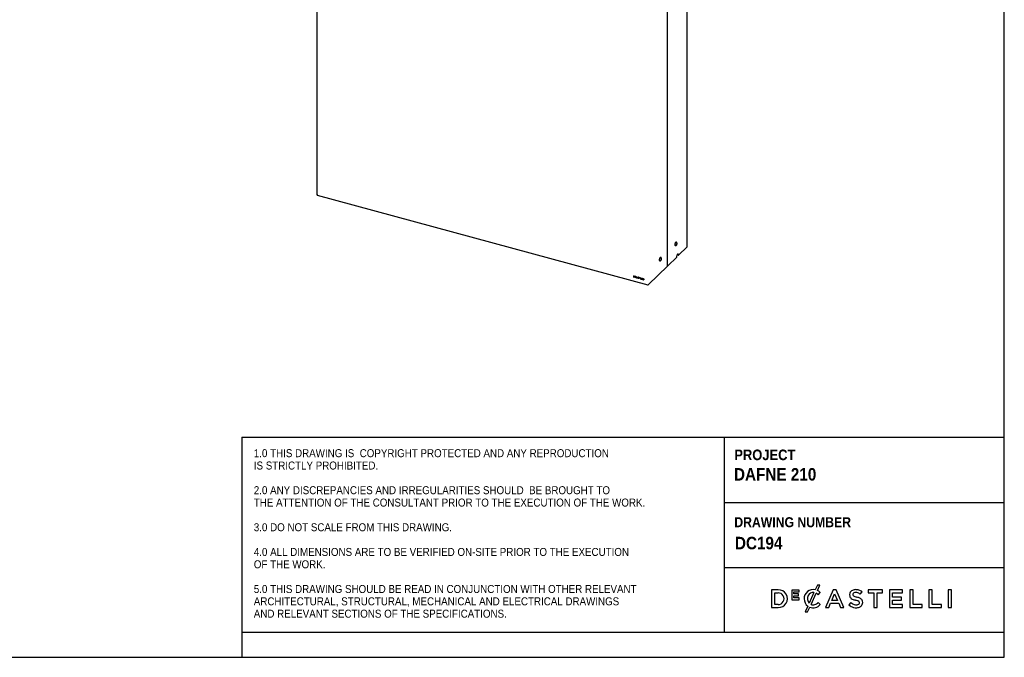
# Model space of a CAD drawing. Header units: millimetres. Extents: x -217 to 5933, y 23 to 4888.
# Tile 15 of 40: x 2981 to 5933, y 583 to 2496. Entities that reach past the tile are written whole.
import ezdxf

# ---------------------------------------------------------------- set-up
doc = ezdxf.new("R2010")
doc.units = ezdxf.units.MM
doc.header["$LTSCALE"] = 15
doc.linetypes.add('SLD-Solido', pattern=[0])
doc.layers.add('NOTE', color=3, linetype='SLD-Solido')
doc.layers.add('SCHIZZI', color=9, linetype='Continuous')
doc.styles.add('SLDTEXTSTYLE0', font='GOTHICB.TTF', dxfattribs={"width": 0.913})
doc.styles.add('SLDTEXTSTYLE1', font='GOTHIC.TTF', dxfattribs={"width": 0.913})

msp = doc.modelspace()

# ---------------------------------------------------------------- linework, layer by layer
for p, q in [((4923.52, 1757.59), (4923.52, 3549.07)), ((3871.34, 2809.91), (3871.34, 1971.55)), ((4982.42, 1815.08), (4982.42, 2653.44)), ((3872.62, 1970.46), (3872.62, 1971.49)), ((3872.77, 1970.61), (3872.62, 1970.46)), ((3873.11, 1970.26), (4863.84, 1701.01)), ((4946.32, 1818.68), (4946.59, 1818.6)), ((4949.34, 1828.74), (4949.08, 1828.81)), ((4949.89, 1823.29), (4949.75, 1821.47)), ((4949.75, 1821.47), (4950.49, 1821.12)), ((4949.87, 1823.01), (4951.35, 1822.61)), ((4950.75, 1824.78), (4949.89, 1823.29)), ((4950.49, 1821.12), (4951.35, 1822.61)), ((4950.68, 1824.65), (4951.49, 1824.43)), ((4951.49, 1824.43), (4950.75, 1824.78)), ((4951.35, 1822.61), (4951.49, 1824.43)), ((4956.75, 1789.72), (4982.14, 1814.5)), ((4899.65, 1773.13), (4899.92, 1773.05)), ((4902.67, 1783.19), (4902.41, 1783.26)), ((4903.22, 1777.74), (4903.08, 1775.92)), ((4903.08, 1775.92), (4903.82, 1775.57)), ((4903.2, 1777.46), (4904.68, 1777.05)), ((4904.08, 1779.23), (4903.22, 1777.74)), ((4903.82, 1775.57), (4904.68, 1777.05)), ((4904.01, 1779.1), (4904.82, 1778.88)), ((4904.82, 1778.88), (4904.08, 1779.23)), ((4904.68, 1777.05), (4904.82, 1778.88)), ((4925.49, 1759.2), (4950.22, 1783.34)), ((4955.69, 1790.01), (4956.75, 1789.72)), ((4866.59, 1701.72), (4923.25, 1757.02)), ((4822.42, 1727.07), (4821.25, 1727.39)), ((4821.25, 1727.39), (4821.25, 1724.47)), ((4821.29, 1724.52), (4821.25, 1724.47)), ((4821.25, 1724.47), (4822.61, 1724.1)), ((4821.29, 1727.37), (4821.29, 1724.52)), ((4821.29, 1724.52), (4822.66, 1724.15)), ((4821.67, 1726.96), (4821.63, 1726.92)), ((4821.63, 1726.92), (4821.63, 1724.74)), ((4822.41, 1726.7), (4821.63, 1726.92)), ((4821.63, 1724.74), (4822.58, 1724.47)), ((4822.45, 1726.75), (4821.67, 1726.96)), ((4822.45, 1726.75), (4822.41, 1726.7)), ((4822.66, 1724.15), (4822.61, 1724.1)), ((4823.46, 1724.7), (4823.51, 1724.74)), ((4823.51, 1724.74), (4823.59, 1724.84)), ((4823.59, 1724.84), (4823.55, 1724.79)), ((4826.06, 1726.08), (4824.84, 1726.41)), ((4824.84, 1726.41), (4824.84, 1724.77)), ((4824.89, 1724.82), (4824.84, 1724.77)), ((4824.84, 1724.77), (4826.06, 1724.44)), ((4824.89, 1726.4), (4824.89, 1724.82)), ((4824.89, 1724.82), (4826.06, 1724.5)), ((4825.12, 1726.17), (4825.07, 1726.13)), ((4825.07, 1725.64), (4825.07, 1726.13)), ((4825.07, 1726.13), (4826.06, 1725.86)), ((4826.06, 1725.37), (4825.07, 1725.64)), ((4825.12, 1725.47), (4825.07, 1725.42)), ((4825.07, 1724.93), (4825.07, 1725.42)), ((4825.07, 1725.42), (4826.06, 1725.15)), ((4826.06, 1724.66), (4825.07, 1724.93)), ((4825.12, 1726.17), (4826.06, 1725.91)), ((4825.12, 1725.47), (4826.06, 1725.21)), ((4826.06, 1725.86), (4826.06, 1726.08)), ((4826.06, 1725.15), (4826.06, 1725.37)), ((4826.06, 1724.44), (4826.06, 1724.66)), ((4827.01, 1724.16), (4826.97, 1724.12)), ((4827.63, 1722.96), (4827.25, 1722.24)), ((4827.29, 1722.29), (4827.25, 1722.24)), ((4827.25, 1722.24), (4827.66, 1722.13)), ((4827.67, 1723.01), (4827.29, 1722.29)), ((4827.29, 1722.29), (4827.69, 1722.18)), ((4827.61, 1724.98), (4827.56, 1724.93)), ((4827.67, 1723.01), (4827.63, 1722.96)), ((4827.66, 1722.13), (4827.97, 1722.71)), ((4827.79, 1723.26), (4828.72, 1725.02)), ((4827.83, 1723.3), (4827.79, 1723.26)), ((4827.83, 1723.3), (4828.77, 1725.06)), ((4828.02, 1722.76), (4827.97, 1722.71)), ((4828.13, 1723.01), (4829.07, 1724.78)), ((4828.31, 1722.61), (4828.26, 1722.57)), ((4828.77, 1725.06), (4828.72, 1725.02)), ((4829.19, 1725.91), (4828.88, 1725.31)), ((4828.92, 1725.36), (4828.88, 1725.31)), ((4829.21, 1725.9), (4828.92, 1725.36)), ((4829.12, 1724.82), (4829.07, 1724.78)), ((4829.61, 1725.79), (4829.19, 1725.91)), ((4829.23, 1725.07), (4829.61, 1725.79)), ((4829.29, 1724.54), (4829.53, 1724.76)), ((4829.33, 1724.59), (4829.29, 1724.54)), ((4829.54, 1722.65), (4829.29, 1723)), ((4829.33, 1724.59), (4829.53, 1724.76)), ((4832.03, 1724.51), (4830.67, 1721.92)), ((4830.72, 1721.96), (4830.67, 1721.92)), ((4830.67, 1721.92), (4831.09, 1721.8)), ((4832.05, 1724.5), (4830.72, 1721.96)), ((4830.72, 1721.96), (4831.11, 1721.85)), ((4831.09, 1721.8), (4831.51, 1722.62)), ((4831.56, 1722.66), (4831.51, 1722.62)), ((4831.51, 1722.62), (4832.95, 1722.23)), ((4831.56, 1722.66), (4833, 1722.27)), ((4832.23, 1724), (4831.68, 1722.94)), ((4831.68, 1722.94), (4832.78, 1722.64)), ((4832.44, 1724.4), (4832.03, 1724.51)), ((4832.28, 1724.04), (4832.23, 1724)), ((4832.78, 1722.64), (4832.23, 1724)), ((4832.83, 1722.68), (4832.28, 1724.04)), ((4833.79, 1721.07), (4832.44, 1724.4)), ((4832.83, 1722.68), (4832.78, 1722.64)), ((4833, 1722.27), (4832.95, 1722.23)), ((4832.95, 1722.23), (4833.37, 1721.18)), ((4833, 1722.27), (4833.42, 1721.23)), ((4833.42, 1721.23), (4833.37, 1721.18)), ((4833.37, 1721.18), (4833.79, 1721.07)), ((4833.42, 1721.23), (4833.76, 1721.13)), ((4835.01, 1721.54), (4834.63, 1721.64)), ((4835.01, 1720.95), (4834.97, 1720.91)), ((4835.3, 1723.13), (4835.25, 1723.08)), ((4835.41, 1723.19), (4835.37, 1723.15)), ((4836.4, 1722.94), (4836.36, 1722.89)), ((4836.52, 1721.52), (4836.47, 1721.47)), ((4836.61, 1722.52), (4836.57, 1722.47)), ((4836.57, 1722.47), (4836.95, 1722.37)), ((4836.57, 1720.86), (4836.62, 1720.91)), ((4836.61, 1722.52), (4836.94, 1722.43)), ((4836.72, 1721.24), (4836.67, 1721.19)), ((4836.76, 1720.49), (4836.72, 1720.44)), ((4840.46, 1722.17), (4838, 1722.84)), ((4838, 1722.84), (4838, 1722.48)), ((4838.05, 1722.52), (4838, 1722.48)), ((4838, 1722.48), (4838.99, 1722.21)), ((4838.05, 1722.83), (4838.05, 1722.52)), ((4838.05, 1722.52), (4839.04, 1722.25)), ((4839.04, 1722.25), (4838.99, 1722.21)), ((4838.99, 1722.21), (4838.99, 1719.65)), ((4839.04, 1719.7), (4838.99, 1719.65)), ((4838.99, 1719.65), (4839.48, 1719.52)), ((4839.04, 1722.25), (4839.04, 1719.7)), ((4839.04, 1719.7), (4839.48, 1719.58)), ((4839.52, 1722.12), (4839.48, 1722.07)), ((4839.48, 1719.52), (4839.48, 1722.07)), ((4839.48, 1722.07), (4840.46, 1721.81)), ((4839.52, 1722.12), (4840.46, 1721.86)), ((4840.46, 1721.81), (4840.46, 1722.17)), ((4843.87, 1721.23), (4841.67, 1721.83)), ((4841.67, 1721.83), (4841.67, 1718.92)), ((4841.71, 1718.97), (4841.67, 1718.92)), ((4841.67, 1718.92), (4843.87, 1718.32)), ((4841.71, 1721.82), (4841.71, 1718.97)), ((4841.71, 1718.97), (4843.87, 1718.38)), ((4842.09, 1721.41), (4842.04, 1721.36)), ((4842.04, 1720.46), (4842.04, 1721.36)), ((4842.04, 1721.36), (4843.87, 1720.86)), ((4843.87, 1719.96), (4842.04, 1720.46)), ((4842.09, 1720.14), (4842.04, 1720.09)), ((4842.04, 1719.19), (4842.04, 1720.09)), ((4842.04, 1720.09), (4843.87, 1719.59)), ((4843.87, 1718.69), (4842.04, 1719.19)), ((4842.09, 1721.41), (4843.87, 1720.92)), ((4842.09, 1720.14), (4843.87, 1719.65)), ((4843.87, 1720.86), (4843.87, 1721.23)), ((4843.87, 1719.59), (4843.87, 1719.96)), ((4843.87, 1718.32), (4843.87, 1718.69)), ((4845.21, 1720.88), (4845.21, 1717.96)), ((4845.59, 1720.78), (4845.21, 1720.88)), ((4845.26, 1718), (4845.21, 1717.96)), ((4845.21, 1717.96), (4847.31, 1717.39)), ((4845.26, 1720.87), (4845.26, 1718)), ((4845.26, 1718), (4847.31, 1717.45)), ((4845.59, 1718.22), (4845.59, 1720.78)), ((4847.31, 1717.76), (4845.59, 1718.22)), ((4847.31, 1717.39), (4847.31, 1717.76)), ((4848.48, 1719.99), (4848.48, 1717.07)), ((4848.86, 1719.89), (4848.48, 1719.99)), ((4848.53, 1717.11), (4848.48, 1717.07)), ((4848.48, 1717.07), (4850.58, 1716.5)), ((4848.53, 1719.98), (4848.53, 1717.11)), ((4848.53, 1717.11), (4850.58, 1716.56)), ((4848.86, 1717.33), (4848.86, 1719.89)), ((4850.58, 1716.87), (4848.86, 1717.33)), ((4850.58, 1716.5), (4850.58, 1716.87)), ((4851.82, 1719.1), (4851.82, 1716.16)), ((4852.2, 1719), (4851.82, 1719.1)), ((4851.87, 1716.21), (4851.82, 1716.16)), ((4851.82, 1716.16), (4852.2, 1716.06)), ((4851.87, 1719.09), (4851.87, 1716.21)), ((4851.87, 1716.21), (4852.2, 1716.12)), ((4852.2, 1716.06), (4852.2, 1719)), ((4863.35, 1702.23), (4863.35, 1701.2))]:
    msp.add_line(p, q)
at = {"flags": 128}
for points in [[(3871.34, 1971.55), (3871.35, 1971.42), (3871.45, 1971.19), (3871.63, 1970.96), (3871.89, 1970.76), (3872.23, 1970.59), (3872.62, 1970.46)], [(4949.08, 1828.81), (4948.93, 1828.84), (4948.33, 1828.71), (4947.7, 1828.24), (4947.07, 1827.47), (4946.48, 1826.44), (4945.97, 1825.23), (4945.58, 1823.92), (4945.33, 1822.6), (4945.25, 1821.35), (4945.33, 1820.27), (4945.58, 1819.42), (4945.97, 1818.87), (4946.32, 1818.68)], [(4902.41, 1783.26), (4902.26, 1783.29), (4901.67, 1783.16), (4901.03, 1782.69), (4900.4, 1781.92), (4899.81, 1780.89), (4899.3, 1779.68), (4898.91, 1778.37), (4898.66, 1777.05), (4898.58, 1775.8), (4898.66, 1774.72), (4898.91, 1773.87), (4899.3, 1773.32), (4899.65, 1773.13)], [(4956.75, 1789.72), (4956.67, 1790.98), (4956.43, 1792.01), (4956.04, 1792.77), (4955.52, 1793.21), (4954.91, 1793.32), (4954.21, 1793.09), (4953.49, 1792.53), (4952.76, 1791.67), (4952.07, 1790.56), (4951.45, 1789.24), (4950.93, 1787.78), (4950.54, 1786.26), (4950.3, 1784.76), (4950.22, 1783.34)], [(4835.17, 1723.52), (4835, 1723.43), (4834.88, 1723.29), (4834.81, 1723.11), (4834.79, 1722.91), (4834.84, 1722.69), (4834.94, 1722.48), (4835.09, 1722.29), (4835.28, 1722.13)], [(4835.42, 1722.43), (4835.32, 1722.51), (4835.25, 1722.61), (4835.19, 1722.72), (4835.17, 1722.84), (4835.18, 1722.94), (4835.22, 1723.03), (4835.28, 1723.1), (4835.37, 1723.15)], [(4835.3, 1723.13), (4835.33, 1723.15), (4835.41, 1723.19)], [(4836.76, 1720.49), (4836.85, 1720.54), (4836.89, 1720.58)]]:
    msp.add_lwpolyline(points, dxfattribs=at)
for centre, radius, start, end in [((3874.82, 1971.41), 2.2, 177.94072, 201.36769), ((3873.29, 1970.78), 0.549, 198.97818, 251.01175), ((4981.62, 1815.11), 0.797, 310.64064, 357.99746), ((4951.38, 1790.56), 4.35, 352.6999, 39.05942), ((4922.73, 1757.62), 0.797, 310.64064, 357.99746), ((4923.56, 1761.68), 3.14, 269.24434, 307.74222), ((4820.95, 1721.78), 5.14, 71.65396, 73.52015), ((4820.83, 1721.71), 5.59, 71.65396, 73.52015), ((4821, 1721.82), 5.14, 71.65396, 73.52015), ((4822.02, 1725.02), 1.72, 36.21864, 71.43084), ((4822.82, 1725.38), 0.939, 255.536, 320.71772), ((4821.86, 1724.87), 2.26, 36.13575, 71.28724), ((4822.07, 1725.07), 1.72, 36.21864, 71.43084), ((4822.92, 1725.29), 1.23, 255.50609, 321.12624), ((4822.97, 1725.37), 1.26, 255.92061, 310.65623), ((4822.55, 1725.31), 1.13, 332.39447, 40.30459), ((4822.59, 1725.36), 1.13, 332.39447, 40.30459), ((4822.54, 1725.23), 1.51, 332.02189, 40.46558), ((4828.04, 1724.43), 1.12, 98.34798, 196.00925), ((4828.96, 1724.49), 2.03, 190.64924, 228.96314), ((4828.21, 1724.45), 1.23, 138.76517, 193.4615), ((4829.01, 1724.54), 2.03, 190.64924, 228.96314), ((4828.15, 1724.32), 0.844, 98.42373, 196.00799), ((4828.81, 1724.35), 1.5, 190.07526, 226.73357), ((4828.17, 1724.39), 0.817, 96.97477, 133.66719), ((4828.04, 1723.89), 1.65, 59.61183, 95.7098), ((4828.96, 1724.39), 1.96, 239.47816, 248.99894), ((4829.01, 1724.44), 1.96, 239.47816, 248.99894), ((4828.15, 1723.95), 1.21, 61.94466, 95.84861), ((4828.2, 1723.99), 1.21, 61.94466, 95.84861), ((4828.82, 1724.27), 1.44, 241.20473, 249.30963), ((4828.83, 1723.73), 1.29, 243.92504, 303.33057), ((4828.74, 1723.76), 0.945, 243.3119, 305.93302), ((4828.88, 1723.79), 1.31, 244.12303, 299.98823), ((4827.95, 1723.53), 1.68, 37.05671, 48.03645), ((4827.99, 1723.58), 1.68, 37.05671, 48.03645), ((4827.78, 1723.36), 2.24, 38.39183, 49.70383), ((4835.69, 1721.68), 1.06, 182.19644, 226.93276), ((4835.75, 1721.73), 1.07, 185.81547, 226.75104), ((4835.74, 1722.96), 0.886, 149.15124, 241.81863), ((4836.24, 1722.18), 1.8, 225.06037, 285.36118), ((4835.58, 1721.56), 0.571, 182.1366, 223.87236), ((4836.29, 1722.23), 1.8, 225.06037, 285.36118), ((4835.53, 1722.07), 1.49, 46.81298, 103.96581), ((4836.15, 1722.15), 1.39, 225.32122, 283.77785), ((4837.69, 1725.73), 4.34, 236.15711, 245.07592), ((4837.74, 1725.78), 4.34, 236.15711, 245.07592), ((4835.63, 1722.11), 1.07, 46.79381, 104.11731), ((4835.67, 1722.16), 1.07, 46.79381, 104.11731), ((4837.54, 1725.6), 3.82, 236.15715, 245.07562), ((4833.22, 1716.18), 6.21, 58.38193, 64.77031), ((4833.26, 1716.23), 6.21, 58.38193, 64.77031), ((4833.92, 1717.72), 4.86, 56.6181, 65.4203), ((4835.86, 1722.38), 0.709, 6.91602, 45.68532), ((4835.91, 1722.43), 0.709, 6.91602, 45.68532), ((4836.21, 1721.07), 0.478, 15.10535, 56.87079), ((4836.32, 1721.12), 0.364, 297.61027, 11.61452), ((4836.26, 1721.12), 0.478, 15.10535, 56.87079), ((4835.75, 1722.26), 1.2, 5.02943, 48.25339), ((4836.11, 1720.95), 0.963, 12.995, 59.9336), ((4836.35, 1721.17), 0.376, 315.7694, 11.01761), ((4836.41, 1721.02), 0.646, 297.78248, 13.0301), ((4864.45, 1704.73), 3.7, 252.69603, 305.39891), ((4863.96, 1701.45), 0.457, 224.21922, 301.87163)]:
    msp.add_arc(centre, radius, start, end)
for points, knots in [([(4946.58, 1818.63), (4946.64, 1818.61), (4947, 1818.46), (4947.72, 1818.46), (4948.63, 1818.65), (4949.42, 1819.04), (4950.11, 1819.6), (4950.72, 1820.34), (4951.27, 1821.29), (4951.7, 1822.43), (4951.97, 1823.61), (4952, 1824.35), (4952.02, 1824.7)], [0, 0, 0, 0, 0.0174762, 0.1245675, 0.2213374, 0.3138662, 0.4082025, 0.5119263, 0.6331969, 0.7619097, 0.8889478, 1, 1, 1, 1]), ([(4952.02, 1824.7), (4952.01, 1824.93), (4951.99, 1825.52), (4951.79, 1826.39), (4951.37, 1827.28), (4950.75, 1828.01), (4950.05, 1828.52), (4949.53, 1828.65), (4949.33, 1828.71)], [0, 0, 0, 0, 0.1367776, 0.3414239, 0.5218815, 0.7015109, 0.8832013, 1, 1, 1, 1]), ([(4899.92, 1773.08), (4899.97, 1773.06), (4900.33, 1772.91), (4901.05, 1772.91), (4901.96, 1773.1), (4902.75, 1773.49), (4903.44, 1774.05), (4904.05, 1774.79), (4904.6, 1775.74), (4905.03, 1776.88), (4905.3, 1778.06), (4905.33, 1778.8), (4905.35, 1779.15)], [0, 0, 0, 0, 0.0174762, 0.1245675, 0.2213374, 0.3138662, 0.4082025, 0.5119263, 0.6331969, 0.7619097, 0.8889478, 1, 1, 1, 1]), ([(4905.35, 1779.15), (4905.34, 1779.38), (4905.32, 1779.97), (4905.12, 1780.84), (4904.7, 1781.73), (4904.08, 1782.46), (4903.38, 1782.97), (4902.87, 1783.1), (4902.66, 1783.15)], [0, 0, 0, 0, 0.1367776, 0.3414239, 0.5218815, 0.7015109, 0.8832013, 1, 1, 1, 1])]:
    msp.add_open_spline(points, degree=3, knots=knots)
at = {"layer": 'SCHIZZI', "color": 7, "true_color": 0xffffff}
for p, q in [((5933.27, 583.37), (5932.97, 4888.37)), ((3646.61, 1243.74), (3646.61, 658.37)), ((3646.61, 1243.74), (5933.22, 1243.74)), ((5092.88, 1243.74), (5092.88, 658.37)), ((5092.88, 1047.53), (5933.23, 1047.53)), ((5092.88, 853.05), (5933.25, 853.05)), ((5372.76, 799.73), (5366.4, 785.76)), ((5380.08, 799.73), (5372.76, 799.73)), ((5372.81, 783.75), (5380.08, 799.73)), ((5254.82, 785.69), (5235.05, 785.69)), ((5235.05, 785.69), (5235.05, 732.85)), ((5244.77, 741.74), (5244.77, 776.79)), ((5244.77, 776.79), (5254.82, 776.79)), ((5317.89, 785.32), (5295.78, 785.32)), ((5295.78, 785.32), (5295.78, 756.01)), ((5302.19, 773.64), (5302.19, 779.59)), ((5302.19, 779.59), (5317.89, 779.59)), ((5316.01, 773.64), (5302.19, 773.64)), ((5302.19, 767.9), (5316.01, 767.9)), ((5302.19, 761.75), (5302.19, 767.9)), ((5316.01, 767.9), (5316.01, 773.64)), ((5317.89, 779.59), (5317.89, 785.32)), ((5362.49, 777.43), (5348.13, 745.93)), ((5353.74, 742.13), (5368.86, 775.34)), ((5374.68, 771), (5380.93, 778.2)), ((5380.93, 778.2), (5380.75, 778.37)), ((5420.16, 786.06), (5396.91, 732.85)), ((5415.87, 754.15), (5424.44, 774.15)), ((5429.02, 786.06), (5420.16, 786.06)), ((5424.44, 774.15), (5433.09, 754.15)), ((5429.09, 785.9), (5429.02, 786.06)), ((5452.27, 732.85), (5429.09, 785.9)), ((5501.48, 772.43), (5506.71, 779.8)), ((5568.14, 785.69), (5525.16, 785.69)), ((5525.16, 785.69), (5525.16, 776.65)), ((5525.16, 776.65), (5541.76, 776.65)), ((5541.76, 776.65), (5541.76, 732.85)), ((5551.55, 732.85), (5551.55, 776.65)), ((5551.55, 776.65), (5568.14, 776.65)), ((5568.14, 776.65), (5568.14, 785.69)), ((5627.86, 785.69), (5588.54, 785.69)), ((5588.54, 785.69), (5588.54, 732.85)), ((5598.26, 763.87), (5598.26, 776.94)), ((5598.26, 776.94), (5627.86, 776.94)), ((5627.86, 776.94), (5627.86, 785.69)), ((5659.55, 785.69), (5649.83, 785.69)), ((5649.83, 785.69), (5649.83, 732.85)), ((5659.55, 741.74), (5659.55, 785.69)), ((5717.02, 785.69), (5707.3, 785.69)), ((5707.3, 785.69), (5707.3, 732.85)), ((5717.02, 741.74), (5717.02, 785.69)), ((5765.3, 785.69), (5765.3, 732.85)), ((5775.01, 785.69), (5765.3, 785.69)), ((5775.01, 732.85), (5775.01, 785.69)), ((5254.82, 741.74), (5244.77, 741.74)), ((5295.78, 756.01), (5318.1, 756.01)), ((5318.1, 761.75), (5302.19, 761.75)), ((5318.1, 756.01), (5318.1, 761.75)), ((5332.85, 759.01), (5332.85, 759.12)), ((5381.31, 741.49), (5375.05, 747.82)), ((5381.13, 741.3), (5381.31, 741.49)), ((5406.9, 732.85), (5412.28, 745.48)), ((5412.28, 745.48), (5436.67, 745.48)), ((5433.09, 754.15), (5415.87, 754.15)), ((5436.67, 745.48), (5441.98, 732.85)), ((5473.35, 747.56), (5467.49, 740.59)), ((5624.49, 763.87), (5598.26, 763.87)), ((5598.26, 755.12), (5624.49, 755.12)), ((5598.26, 741.59), (5598.26, 755.12)), ((5628.23, 741.59), (5598.26, 741.59)), ((5624.49, 755.12), (5624.49, 763.87)), ((5628.23, 732.85), (5628.23, 741.59)), ((5687.05, 741.74), (5659.55, 741.74)), ((5687.05, 732.85), (5687.05, 741.74)), ((5744.52, 741.74), (5717.02, 741.74)), ((5744.52, 732.85), (5744.52, 741.74)), ((5235.05, 732.85), (5254.82, 732.85)), ((5343.98, 736.82), (5336.07, 719.45)), ((5336.07, 719.45), (5343.41, 719.45)), ((5343.41, 719.45), (5349.9, 733.69)), ((5396.91, 732.85), (5406.9, 732.85)), ((5441.98, 732.85), (5452.27, 732.85)), ((5541.76, 732.85), (5551.55, 732.85)), ((5588.54, 732.85), (5628.23, 732.85)), ((5649.83, 732.85), (5687.05, 732.85)), ((5707.3, 732.85), (5744.52, 732.85)), ((5765.3, 732.85), (5775.01, 732.85)), ((3646.61, 658.37), (3646.61, 583.37)), ((3646.61, 658.37), (5933.26, 658.37)), ((-216.73, 583.37), (5933.27, 583.37))]:
    msp.add_line(p, q, dxfattribs=at)
for centre, radius, start, end in [((5256.25, 759.27), 26.46, 266.90157, 93.09843), ((5255.19, 759.27), 17.53, 268.76628, 91.23372), ((5359.96, 759.44), 27.11, 76.24523, 180.89091), ((5363.26, 759.43), 20.28, 153.58432, 221.73663), ((5359.92, 761.09), 16.54, 81.04863, 153.58432), ((5355.51, 751.33), 27.47, 45.72598, 60.90731), ((5361.03, 757.8), 28.5, 45.71394, 65.58709), ((5486.51, 770.65), 17.03, 162.43966, 192.31941), ((5484.19, 770.9), 14.76, 114.63446, 160.64301), ((5487.35, 764), 22.34, 89.50788, 114.63446), ((5484.95, 771.72), 5.87, 146.85935, 193.31029), ((5484.01, 771.49), 4.9, 193.31029, 230.56735), ((5486.01, 769.97), 7.76, 98.98092, 140.32353), ((5488.56, 777.67), 12.57, 232.44778, 252.59774), ((5487.52, 760.41), 17.44, 77.54474, 98.98092), ((5487.76, 754.73), 31.62, 72.44471, 90.39732), ((5485.2, 752.14), 26.02, 51.25781, 76.47292), ((5486.48, 753.51), 33.18, 52.42183, 70.96437), ((5360.55, 759.01), 27.69, 180, 233.25786), ((5359.96, 760.32), 28.46, 249.30365, 318.58458), ((5360.26, 758.5), 17.62, 248.28377, 285.8766), ((5358.33, 763.35), 22.81, 287.21436, 317.11848), ((5489.22, 764.45), 32.28, 227.67997, 255.77334), ((5480.96, 769.13), 11.3, 190.78984, 232.66765), ((5490.89, 765.71), 25.24, 225.98856, 252.68232), ((5486.83, 776.82), 20.97, 232.66765, 251.27083), ((5496.48, 801.26), 47.24, 249.70068, 255.51463), ((5489.68, 761.83), 21.17, 252.68232, 275.6739), ((5478.4, 731.28), 25.05, 73.32325, 75.51463), ((5504.52, 821.54), 59.24, 250.55867, 257.31246), ((5493.55, 784.99), 30.77, 254.99999, 258.29329), ((5478.44, 712.06), 43.71, 70.27129, 78.29329), ((5483.41, 725.32), 39.28, 64.63254, 78.09895), ((5490.97, 750.59), 9.86, 274.6813, 307.58878), ((5488.09, 738.14), 15.91, 58.43436, 71.28416), ((5493.77, 747.15), 5.26, 27.46177, 59.71525), ((5493.61, 746.86), 5.29, 309.48388, 346.59381), ((5492.58, 747.1), 6.35, 346.59381, 22.92671), ((5494.88, 747.66), 14.2, 28.77124, 67.85987), ((5494.71, 746.98), 13.69, 299.92604, 337.37946), ((5491.24, 748.09), 17.31, 338.409, 21.69569), ((5489.58, 765.88), 33.74, 255.77334, 272.44794), ((5490.45, 754.38), 22.22, 271.47111, 299.92604)]:
    msp.add_arc(centre, radius, start, end, dxfattribs=at)

# ---------------------------------------------------------------- texts
at = {"layer": 'NOTE', "color": 7, "true_color": 0xffffff, "attachment_point": 1}
for s, insert, char_height, style in [('1.0 THIS DRAWING IS  COPYRIGHT PROTECTED AND ANY REPRODUCTION', (3682.78, 1207.83), 24, 'SLDTEXTSTYLE1'), ('PROJECT', (5123.65, 1206.61), 31.75, 'SLDTEXTSTYLE0'), ('IS STRICTLY PROHIBITED.', (3682.78, 1170.79), 24, 'SLDTEXTSTYLE1'), ('DAFNE 210', (5122.65, 1151.08), 37.5, 'SLDTEXTSTYLE0'), ('2.0 ANY DISCREPANCIES AND IRREGULARITIES SHOULD  BE BROUGHT TO ', (3682.78, 1096.71), 24, 'SLDTEXTSTYLE1'), ('THE ATTENTION OF THE CONSULTANT PRIOR TO THE EXECUTION OF THE WORK.', (3682.78, 1059.67), 24, 'SLDTEXTSTYLE1'), ('DRAWING NUMBER', (5123.65, 1003.68), 30, 'SLDTEXTSTYLE0'), ('3.0 DO NOT SCALE FROM THIS DRAWING.', (3682.78, 985.58), 24, 'SLDTEXTSTYLE1'), (' DC194', (5112.7, 944.87), 37.5, 'SLDTEXTSTYLE0'), ('4.0 ALL DIMENSIONS ARE TO BE VERIFIED ON-SITE PRIOR TO THE EXECUTION ', (3682.78, 911.5), 24, 'SLDTEXTSTYLE1'), ('OF THE WORK.', (3682.78, 874.46), 24, 'SLDTEXTSTYLE1'), ('5.0 THIS DRAWING SHOULD BE READ IN CONJUNCTION WITH OTHER RELEVANT ', (3682.78, 800.37), 24, 'SLDTEXTSTYLE1'), ('ARCHITECTURAL, STRUCTURAL, MECHANICAL AND ELECTRICAL DRAWINGS ', (3682.78, 763.33), 24, 'SLDTEXTSTYLE1'), ('AND RELEVANT SECTIONS OF THE SPECIFICATIONS.', (3682.78, 726.29), 24, 'SLDTEXTSTYLE1')]:
    msp.add_mtext(s, dxfattribs=dict(at, insert=insert, char_height=char_height, style=style))

doc.saveas('drawing.dxf')
